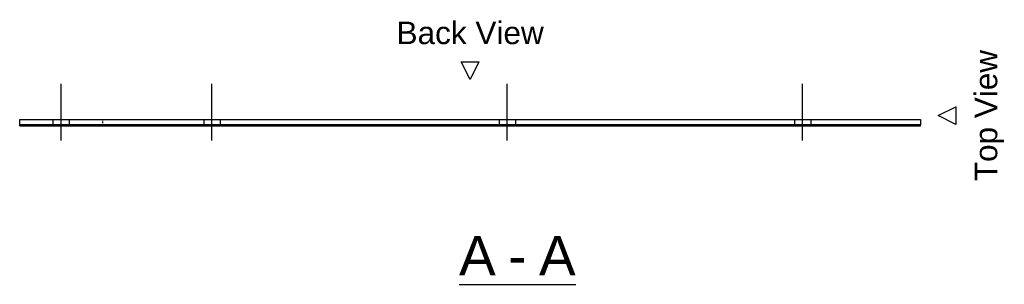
# Model space of a CAD drawing. Header units: millimetres. Extents: x 30 to 21561, y 42 to 1297.
# Tile 1 of 3: x 30 to 863, y 45 to 269. Entities that reach past the tile are written whole.
import ezdxf

# ---------------------------------------------------------------- set-up
doc = ezdxf.new("R2010")
doc.units = ezdxf.units.MM
doc.linetypes.add('DXK_LINE_DOT1', pattern=[1.8814, 0.9407, -0.9407])
doc.styles.add('Arial', font='ARIAL.TTF', dxfattribs={"height": 0.2})

# ---------------------------------------------------------------- blocks, each defined once
blk = doc.blocks.new('Unknown-3608547-13 - 1261')
at = {"color": 6, "linetype": 'Continuous'}
for p, q in [((411.25, 218.68), (403.75, 233.68)), ((403.75, 233.68), (418.75, 233.68)), ((418.75, 233.68), (411.25, 218.68)), ((411.25, 218.68), (411.25, 218.68)), ((807.5, 188.06), (822.5, 195.56)), ((822.5, 195.56), (822.5, 180.56)), ((822.5, 180.56), (807.5, 188.06)), ((807.5, 188.06), (807.5, 188.06)), ((401.87, 45), (500.63, 45))]:
    blk.add_line(p, q, dxfattribs=at)
at = {"color": 6, "linetype": 'Continuous', "style": 'Arial'}
blk.add_text('Back View', height=19.102, dxfattribs=at).set_placement((349.02, 248.68))
blk.add_text('Top View', height=19.102, rotation=90, dxfattribs=at).set_placement((857.5, 132.5))
at = {"color": 0, "linetype": 'Continuous'}
for points in [[(432.97, 52.5), (432.97, 87.5), (401.87, 87.5), (401.87, 52.5)], [(459.03, 52.5), (459.03, 87.5), (443.47, 87.5), (443.47, 52.5)], [(500.63, 52.5), (500.63, 87.5), (469.53, 87.5), (469.53, 52.5)]]:
    blk.add_wipeout(points, dxfattribs=at)
at = {"color": 6, "linetype": 'Continuous', "style": 'Arial'}
for s, p in [('A', (401.87, 52.5)), ('A', (469.53, 52.5)), ('-', (443.47, 52.5))]:
    blk.add_text(s, height=33.43, dxfattribs=at).set_placement(p)
blk = doc.blocks.new('Bolt-3608547-1265 - 1261')
at = {"color": 96, "linetype": 'Continuous'}
for p, q in [((192.75, 166.99), (192.75, 214.91)), ((442.75, 166.99), (442.75, 214.91)), ((692.75, 166.99), (692.75, 214.91)), ((185.75, 184.86), (185.75, 180.36)), ((199.75, 184.86), (199.75, 180.36)), ((435.75, 184.86), (435.75, 180.36)), ((449.75, 184.86), (449.75, 180.36)), ((685.75, 184.86), (685.75, 180.36)), ((699.75, 184.86), (699.75, 180.36))]:
    blk.add_line(p, q, dxfattribs=at)
blk = doc.blocks.new('Part-3608547-1263 - 1261')
at = {"color": 30, "linetype": 'Continuous'}
for p, q in [((30, 184.86), (792.5, 184.86)), ((30, 180.36), (30, 184.86)), ((792.5, 184.86), (792.5, 180.36)), ((30, 180.36), (792.5, 180.36))]:
    blk.add_line(p, q, dxfattribs=at)
at = {"color": 7, "linetype": 'DXK_LINE_DOT1'}
blk.add_line((100, 184.86), (100, 180.36), dxfattribs=at)
blk = doc.blocks.new('Bolt-3608547-1264 - 1261')
at = {"color": 96, "linetype": 'Continuous'}
for p, q in [((65, 166.99), (65, 214.91)), ((58, 184.86), (58, 180.36)), ((72, 184.86), (72, 180.36))]:
    blk.add_line(p, q, dxfattribs=at)
blk = doc.blocks.new('Surfacing-3608547-1270 - 1261')
at = {"color": 7, "linetype": 'Continuous'}
for p, q in [((30, 179.36), (30, 180.36)), ((792.5, 180.36), (30, 180.36)), ((30, 179.36), (792.5, 179.36)), ((792.5, 179.36), (792.5, 180.36))]:
    blk.add_line(p, q, dxfattribs=at)

msp = doc.modelspace()

# ---------------------------------------------------------------- block references
for name in ['Unknown-3608547-13 - 1261', 'Bolt-3608547-1264 - 1261']:
    msp.add_blockref(name, (0, 0))

# ---------------------------------------------------------------- next in the draw order: block references
for name in ['Bolt-3608547-1265 - 1261', 'Part-3608547-1263 - 1261', 'Surfacing-3608547-1270 - 1261']:
    msp.add_blockref(name, (0, 0))

doc.saveas('drawing.dxf')
